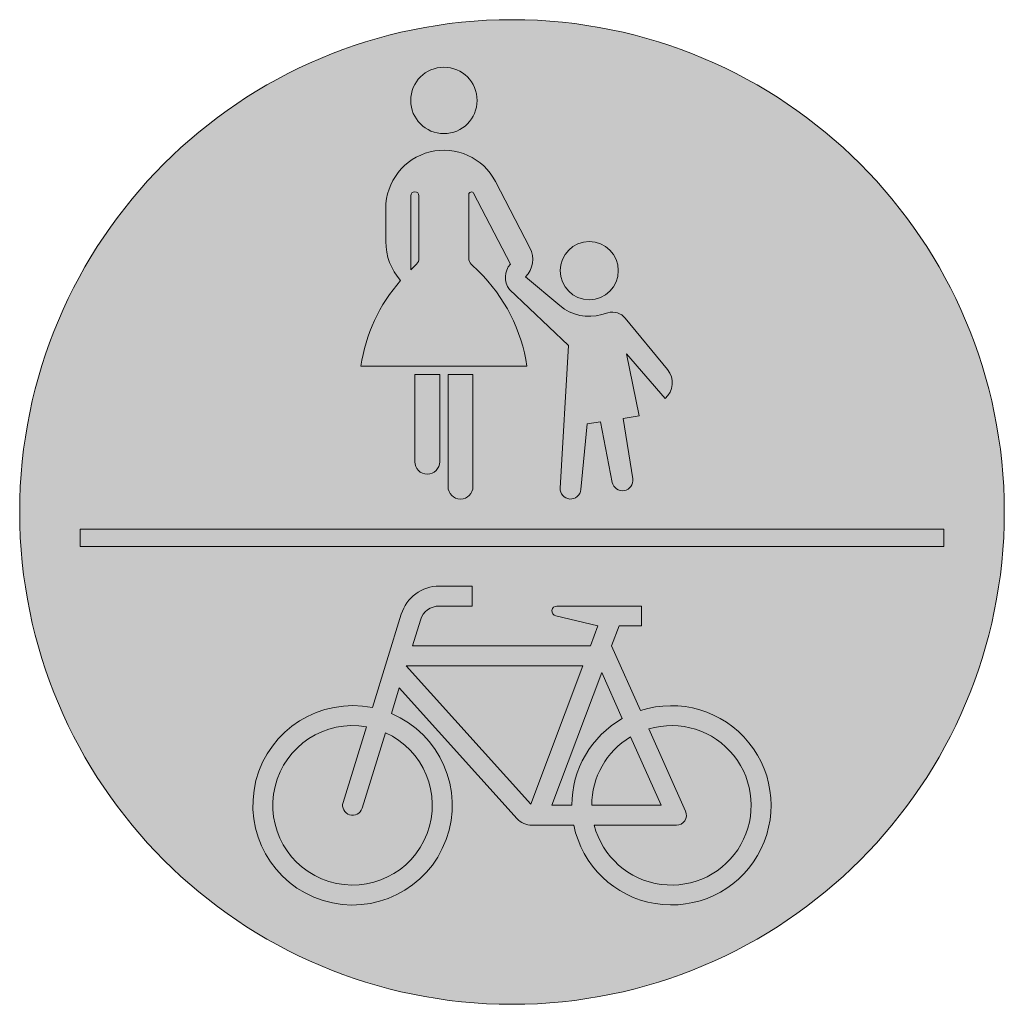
# Model space of a CAD drawing. Header units: metres. Extents: x -0.002 to 0.002, y -0.002 to 0.002.
import ezdxf

# ---------------------------------------------------------------- set-up
doc = ezdxf.new("R2010")
doc.units = ezdxf.units.M
doc.layers.add('VKZ_240-00_flf', color=5, linetype='Continuous', lineweight=0)
doc.layers.add('VKZ_240-00_sym', color=7, linetype='Continuous', lineweight=0)

msp = doc.modelspace()

# ---------------------------------------------------------------- hatches: boundary and pattern name
at = {"layer": 'VKZ_240-00_flf'}
h = msp.add_hatch(color=256, dxfattribs=at)
h.paths.add_polyline_path([(-0.002000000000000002, 5.551115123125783e-17, 1), (0.002000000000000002, 5.551115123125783e-17, 1)])
h.paths.add_polyline_path([(-0.0004524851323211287, 0.0009408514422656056, -0.1846798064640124), (-0.0005128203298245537, 0.0010984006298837), (-0.0005128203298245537, 0.00123335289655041, -0.7849066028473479), (-6.719637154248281e-05, 0.001342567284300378), (7.30366951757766e-05, 0.001073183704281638, -0.3259249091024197), (5.519147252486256e-05, 0.0009552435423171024), (0.0001944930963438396, 0.0008382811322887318, 0.2491093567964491), (0.000364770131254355, 0.0008020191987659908), (0.0003896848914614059, 0.000809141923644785, -0.2985013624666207), (0.0004603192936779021, 0.0007871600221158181), (0.000631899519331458, 0.0005785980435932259, -0.4085121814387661), (0.0006216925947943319, 0.0004609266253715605), (0.0004655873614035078, 0.0006430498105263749), (0.0005161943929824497, 0.0003900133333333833), (0.000451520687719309, 0.0003804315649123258), (0.0004903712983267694, 0.0001351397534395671, -0.9823563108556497), (0.0004073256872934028, 0.0001204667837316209), (0.0003594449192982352, 0.0003667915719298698), (0.000304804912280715, 0.0003586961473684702), (0.0002798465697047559, 9.091097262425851e-05, -0.9829362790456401), (0.0001957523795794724, 9.725003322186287e-05), (0.0002294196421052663, 0.0006767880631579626), (-1.077388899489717e-05, 0.0009039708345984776, -0.3422293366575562), (-6.746944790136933e-06, 0.001007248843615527), (-0.0001563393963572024, 0.001294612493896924, 0.7848045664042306), (-0.0001754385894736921, 0.001289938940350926), (-0.0001754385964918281, 0.001031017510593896, 0.2012899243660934), (-0.0001653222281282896, 0.001006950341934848), (-0.000135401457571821, 0.0009774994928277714, -0.1625143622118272), (6.072832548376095e-05, 0.0005924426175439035), (-0.0006140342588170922, 0.0005924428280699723, -0.1436149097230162)], flags=0)
h.paths.add_polyline_path([(-0.0003947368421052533, 0.0005587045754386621), (-0.0002935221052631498, 0.0005587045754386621), (-0.0002935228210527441, 0.0002044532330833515, -0.9996266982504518), (-0.0003947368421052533, 0.0002044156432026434)], flags=0)
h.paths.add_polyline_path([(0.001754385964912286, -7.01754385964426e-05), (0.001754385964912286, -0.0001403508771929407), (-0.001754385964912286, -0.0001403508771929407), (-0.001754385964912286, -7.01754385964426e-05)], flags=0)
h.paths.add_polyline_path([(-0.0002597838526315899, 0.0005587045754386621), (-0.0001585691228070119, 0.0005587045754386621), (-0.0001585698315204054, 0.0001032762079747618, -1.000371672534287), (-0.0002597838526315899, 0.0001032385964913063)], flags=0)
h.paths.add_polyline_path([(-0.0004116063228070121, 0.001672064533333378, -1.000000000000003), (-0.0001417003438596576, 0.001672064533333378, -0.9999999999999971)], flags=0)
h.paths.add_polyline_path([(-0.0002950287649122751, -0.000300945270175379), (-0.0001619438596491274, -0.000300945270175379), (-0.0001619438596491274, -0.0003819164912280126), (-0.0002950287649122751, -0.0003819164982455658, 0.3287783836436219), (-0.0003723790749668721, -0.0004389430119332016), (-0.0004048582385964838, -0.0005438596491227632), (0.0003183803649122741, -0.0005438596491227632), (0.0003487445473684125, -0.0004628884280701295), (0.0001774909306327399, -0.0004218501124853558, -0.8893167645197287), (0.0001821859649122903, -0.0003819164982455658), (0.0005263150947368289, -0.0003819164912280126), (0.0005263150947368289, -0.0004628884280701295), (0.0004352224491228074, -0.0004628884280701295), (0.0004048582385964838, -0.0005438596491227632), (0.0005222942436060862, -0.0008067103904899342, -2.622797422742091), (0.0002510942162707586, -0.001272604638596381), (8.097138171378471e-05, -0.001272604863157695, -0.2124181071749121), (2.082617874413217e-05, -0.001245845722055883), (-0.0004577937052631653, -0.0007148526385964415), (-0.000489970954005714, -0.0008187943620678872, -19.94977360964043), (-0.0005673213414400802, -0.0007948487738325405), (-0.0004497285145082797, -0.0004149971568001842, -0.328777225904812)], flags=0)
h.paths.add_polyline_path([(0.0001956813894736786, 0.0009804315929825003, -1.000000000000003), (0.0004318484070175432, 0.0009804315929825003, -0.9999999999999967)], flags=0)
h.paths.add_polyline_path([(-0.0004116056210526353, 0.0009836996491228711), (-0.0004116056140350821, 0.001284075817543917, -0.9999986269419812), (-0.0003778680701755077, 0.001284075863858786), (-0.0003778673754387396, 0.001031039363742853, -0.2005739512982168), (-0.0003879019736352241, 0.00100703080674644)], flags=0)
h.paths.add_polyline_path([(-0.0004299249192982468, -0.0006248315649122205), (0.0002880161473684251, -0.0006248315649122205), (7.708280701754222e-05, -0.001187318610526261)], flags=0)
h.paths.add_polyline_path([(-0.0005914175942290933, -0.0008726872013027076), (-0.0006864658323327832, -0.001179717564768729, 0.9992590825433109), (-0.0006090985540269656, -0.001203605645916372), (-0.0005140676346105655, -0.0008966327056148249, -15.93724591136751)], flags=0)
h.paths.add_polyline_path([(0.0003643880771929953, -0.0006517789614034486), (0.0004482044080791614, -0.0008393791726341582, 0.2701316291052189), (0.0002429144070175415, -0.00119163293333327), (0.0001619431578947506, -0.00119163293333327)], flags=0)
h.paths.add_polyline_path([(0.0004814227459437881, -0.000913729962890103), (0.0006055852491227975, -0.00119163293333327), (0.0003238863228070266, -0.00119163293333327, -0.2637245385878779)], flags=0)
h.paths.add_polyline_path([(0.000555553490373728, -0.0008811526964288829, -2.477107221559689), (0.0003341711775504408, -0.001272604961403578), (0.0006680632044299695, -0.001272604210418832, 0.5429925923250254), (0.0007049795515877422, -0.00121560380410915)], flags=0)
at = {"layer": 'VKZ_240-00_flf', "true_color": 0xffffff}
h = msp.add_hatch(color=7, dxfattribs=at)
h.dxf.hatch_style = 1
h.paths.add_polyline_path([(-0.000135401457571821, 0.0009774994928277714), (-0.0001653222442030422, 0.001006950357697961, -0.2012897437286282), (-0.0001754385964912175, 0.00103101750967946), (-0.0001754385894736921, 0.001289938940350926, -0.7848045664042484), (-0.0001563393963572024, 0.001294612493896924), (-6.746944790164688e-06, 0.001007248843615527, 0.3422293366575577), (-1.077388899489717e-05, 0.0009039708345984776), (0.0002294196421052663, 0.0006767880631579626), (0.0001957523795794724, 9.725003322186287e-05, 0.9829362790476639), (0.0002798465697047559, 9.091097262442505e-05), (0.000304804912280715, 0.0003586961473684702), (0.0003594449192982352, 0.0003667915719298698), (0.0004073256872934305, 0.0001204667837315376, 0.982356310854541), (0.0004903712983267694, 0.0001351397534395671), (0.000451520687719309, 0.0003804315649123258), (0.0005161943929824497, 0.0003900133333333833), (0.0004655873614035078, 0.0006430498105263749), (0.0006216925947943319, 0.0004609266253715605, 0.4085121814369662), (0.0006318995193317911, 0.0005785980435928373), (0.0004603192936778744, 0.0007871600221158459, 0.2985013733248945), (0.0003896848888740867, 0.0008091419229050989), (0.0003647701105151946, 0.0008020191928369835, -0.2491093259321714), (0.0001944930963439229, 0.0008382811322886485), (5.519147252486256e-05, 0.0009552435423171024, 0.3259249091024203), (7.30366951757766e-05, 0.001073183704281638), (-6.719636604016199e-05, 0.001342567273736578, 0.7849066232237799), (-0.0005128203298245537, 0.00123335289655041), (-0.0005128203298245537, 0.0010984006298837, 0.1846798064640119), (-0.0004524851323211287, 0.0009408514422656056, 0.1436149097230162), (-0.0006140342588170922, 0.0005924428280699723), (6.072832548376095e-05, 0.0005924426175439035, 0.1625143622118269)])
h.paths.add_polyline_path([(-0.0004116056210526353, 0.0009836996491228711), (-0.0004116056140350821, 0.001284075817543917, -0.9999986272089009), (-0.0003778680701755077, 0.001284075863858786), (-0.0003778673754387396, 0.001031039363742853, -0.2005739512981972), (-0.0003879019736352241, 0.00100703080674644)], flags=16)
h.paths.add_polyline_path([(-0.0001585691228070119, 0.0005587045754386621), (-0.0002597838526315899, 0.0005587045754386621), (-0.0002597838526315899, 0.0001032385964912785, 1.00037167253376), (-0.0001585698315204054, 0.0001032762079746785)])
h.paths.add_polyline_path([(-0.0002935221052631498, 0.0005587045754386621), (-0.0003947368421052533, 0.0005587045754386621), (-0.0003947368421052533, 0.0002044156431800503, 0.9996266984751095), (-0.0002935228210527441, 0.0002044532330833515)], flags=17)
h.paths.add_polyline_path([(0.0001956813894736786, 0.0009804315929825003, 1), (0.0004318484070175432, 0.0009804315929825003, 1)], flags=17)
h.paths.add_polyline_path([(-0.0004116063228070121, 0.001672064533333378, 1), (-0.0001417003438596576, 0.001672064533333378, 1)])
h.paths.add_polyline_path([(0.001754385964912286, -7.01754385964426e-05), (-0.001754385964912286, -7.01754385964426e-05), (-0.001754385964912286, -0.0001403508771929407), (0.001754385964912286, -0.0001403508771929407)])
h.paths.add_polyline_path([(0.0005263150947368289, -0.0003819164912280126), (0.0001821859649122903, -0.0003819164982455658, 0.8893167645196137), (0.0001774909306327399, -0.0004218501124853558), (0.0003487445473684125, -0.0004628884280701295), (0.0003183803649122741, -0.0005438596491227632), (-0.0004048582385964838, -0.0005438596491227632), (-0.0003723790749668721, -0.0004389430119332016, -0.328778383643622), (-0.0002950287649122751, -0.0003819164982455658), (-0.0001619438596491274, -0.0003819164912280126), (-0.0001619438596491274, -0.000300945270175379), (-0.0002950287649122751, -0.000300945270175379, 0.3287772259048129), (-0.0004497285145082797, -0.0004149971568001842), (-0.0005673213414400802, -0.0007948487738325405, 19.94977360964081), (-0.000489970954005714, -0.0008187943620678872), (-0.0004577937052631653, -0.0007148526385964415), (2.082617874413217e-05, -0.001245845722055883, 0.2124181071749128), (8.097138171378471e-05, -0.001272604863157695), (0.0002510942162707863, -0.001272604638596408, 2.622797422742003), (0.0005222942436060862, -0.0008067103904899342), (0.0004048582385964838, -0.0005438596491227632), (0.0004352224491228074, -0.0004628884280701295), (0.0005263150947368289, -0.0004628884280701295)])
h.paths.add_polyline_path([(0.0002880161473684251, -0.0006248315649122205), (7.708280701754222e-05, -0.001187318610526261), (-0.0004299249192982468, -0.0006248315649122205)], flags=16)
h.paths.add_polyline_path([(0.0003643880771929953, -0.0006517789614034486), (0.0004482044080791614, -0.0008393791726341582, 0.2701316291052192), (0.0002429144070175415, -0.00119163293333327), (0.0001619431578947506, -0.00119163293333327)], flags=16)
h.paths.add_polyline_path([(0.0005555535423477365, -0.0008811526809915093, -2.477106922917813), (0.0003341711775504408, -0.001272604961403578), (0.0006680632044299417, -0.001272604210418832, 0.542992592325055), (0.0007049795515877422, -0.00121560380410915)], flags=16)
h.paths.add_polyline_path([(0.0006055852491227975, -0.00119163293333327), (0.0003238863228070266, -0.00119163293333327, -0.2637245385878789), (0.0004814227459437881, -0.000913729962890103)], flags=16)
h.paths.add_polyline_path([(-0.0005914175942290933, -0.0008726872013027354), (-0.0006864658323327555, -0.001179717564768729, 0.9992590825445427), (-0.0006090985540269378, -0.001203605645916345), (-0.0005140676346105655, -0.0008966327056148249, -15.93724591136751)], flags=16)

# ---------------------------------------------------------------- linework, layer by layer
at = {"layer": 'VKZ_240-00_sym'}
for p, q in [((-6.717063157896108e-05, 0.001342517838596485), (7.303681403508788e-05, 0.001073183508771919)), ((-0.0004116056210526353, 0.001284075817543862), (-0.0004116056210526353, 0.0009836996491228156)), ((-0.0003778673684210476, 0.001031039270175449), (-0.000377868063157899, 0.001284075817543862)), ((-0.0001754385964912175, 0.001289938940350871), (-0.0001754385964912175, 0.001031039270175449)), ((-6.746940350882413e-06, 0.00100724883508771), (-0.0001563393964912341, 0.001294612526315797)), ((-0.0005128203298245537, 0.001098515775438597), (-0.0005128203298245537, 0.001233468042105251)), ((-0.0004116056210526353, 0.0009836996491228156), (-0.0003879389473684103, 0.001006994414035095)), ((-0.0001653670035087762, 0.001006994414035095), (-0.0001354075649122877, 0.0009775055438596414)), ((-0.0004524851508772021, 0.0009408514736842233), (-0.0004524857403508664, 0.0009408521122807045)), ((5.519144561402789e-05, 0.0009552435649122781), (0.0001944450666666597, 0.0008383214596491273)), ((0.0002294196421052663, 0.0006767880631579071), (-1.077398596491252e-05, 0.000903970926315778)), ((0.0003647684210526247, 0.0008020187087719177), (0.0003896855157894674, 0.0008091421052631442)), ((0.0004603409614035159, 0.000787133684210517), (0.0006319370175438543, 0.0005785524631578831)), ((0.000195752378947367, 9.725002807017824e-05), (0.0002294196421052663, 0.0006767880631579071)), ((0.0006216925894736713, 0.0004609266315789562), (0.0004655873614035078, 0.0006430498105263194)), ((0.0004655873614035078, 0.0006430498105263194), (0.0005161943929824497, 0.0003900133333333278)), ((6.072832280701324e-05, 0.000592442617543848), (-0.000614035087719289, 0.0005924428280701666)), ((-0.0003947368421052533, 0.0005587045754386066), (-0.0002935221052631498, 0.0005587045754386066)), ((-0.0003947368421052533, 0.0002044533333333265), (-0.0003947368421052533, 0.0005587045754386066)), ((-0.0002935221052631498, 0.0005587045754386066), (-0.0002935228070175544, 0.0002044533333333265)), ((-0.0002597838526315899, 0.0005587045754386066), (-0.0001585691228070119, 0.0005587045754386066)), ((-0.0002597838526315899, 0.000103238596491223), (-0.0002597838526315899, 0.0005587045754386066)), ((-0.0001585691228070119, 0.0005587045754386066), (-0.0001585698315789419, 0.000103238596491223)), ((0.0003594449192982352, 0.0003667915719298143), (0.000304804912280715, 0.0003586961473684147)), ((0.0004073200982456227, 0.0001204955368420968), (0.0003594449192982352, 0.0003667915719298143)), ((0.0005161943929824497, 0.0003900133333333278), (0.000451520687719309, 0.0003804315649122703)), ((0.000451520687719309, 0.0003804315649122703), (0.0004903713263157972, 0.0001351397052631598)), ((0.000304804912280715, 0.0003586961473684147), (0.0002798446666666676, 9.089055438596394e-05)), ((0.001754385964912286, -7.017543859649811e-05), (-0.001754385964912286, -7.017543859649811e-05)), ((-0.001754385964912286, -7.017543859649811e-05), (-0.001754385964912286, -0.0001403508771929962)), ((0.001754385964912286, -0.0001403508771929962), (0.001754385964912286, -7.017543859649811e-05)), ((-0.001754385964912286, -0.0001403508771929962), (0.001754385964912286, -0.0001403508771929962)), ((-0.0001619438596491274, -0.0003009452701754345), (-0.0002950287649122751, -0.0003009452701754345)), ((-0.0001619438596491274, -0.0003819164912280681), (-0.0001619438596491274, -0.0003009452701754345)), ((-0.0002950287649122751, -0.0003819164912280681), (-0.0001619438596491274, -0.0003819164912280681)), ((0.0005263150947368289, -0.0003819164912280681), (0.0001821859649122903, -0.0003819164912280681)), ((0.0005263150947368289, -0.000462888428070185), (0.0005263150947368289, -0.0003819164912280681)), ((-0.0004497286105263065, -0.0004149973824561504), (-0.0005673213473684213, -0.0007948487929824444)), ((-0.0004048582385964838, -0.0005438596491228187), (-0.0003723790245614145, -0.0004389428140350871)), ((0.0001774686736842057, -0.0004218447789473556), (0.0003487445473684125, -0.000462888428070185)), ((0.0003487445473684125, -0.000462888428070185), (0.0003183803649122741, -0.0005438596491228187)), ((0.0004048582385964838, -0.0005438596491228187), (0.0004352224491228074, -0.000462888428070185)), ((0.0004352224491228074, -0.000462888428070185), (0.0005263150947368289, -0.000462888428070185)), ((0.0003183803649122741, -0.0005438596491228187), (-0.0004048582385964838, -0.0005438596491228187)), ((0.0005222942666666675, -0.0008067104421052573), (0.0004048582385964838, -0.0005438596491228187)), ((-0.0004299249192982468, -0.000624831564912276), (7.708280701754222e-05, -0.001187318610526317)), ((0.0002880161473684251, -0.000624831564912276), (-0.0004299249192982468, -0.000624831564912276)), ((7.708280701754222e-05, -0.001187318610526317), (0.0002880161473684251, -0.000624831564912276)), ((0.0003643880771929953, -0.0006517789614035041), (0.0001619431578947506, -0.001191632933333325)), ((0.0004482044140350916, -0.0008393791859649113), (0.0003643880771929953, -0.0006517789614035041)), ((-0.0004899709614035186, -0.0008187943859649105), (-0.0004577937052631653, -0.0007148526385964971)), ((-0.0004577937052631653, -0.0007148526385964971), (2.082619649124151e-05, -0.001245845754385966)), ((-0.0006864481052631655, -0.001179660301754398), (-0.0005914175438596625, -0.000872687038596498)), ((-0.0005140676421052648, -0.0008966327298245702), (-0.0006090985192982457, -0.001203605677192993)), ((0.0006055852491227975, -0.001191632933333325), (0.0004814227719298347, -0.0009137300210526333)), ((0.0005555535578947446, -0.0008811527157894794), (0.0007049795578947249, -0.001215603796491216)), ((0.0001619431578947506, -0.001191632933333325), (0.0002429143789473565, -0.001191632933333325)), ((0.0003238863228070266, -0.001191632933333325), (0.0006055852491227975, -0.001191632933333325)), ((8.097122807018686e-05, -0.001272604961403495), (0.000251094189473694, -0.001272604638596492)), ((0.0006680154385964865, -0.001272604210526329), (0.0003341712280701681, -0.001272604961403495))]:
    msp.add_line(p, q, dxfattribs=at)
for centre, radius in [((0, 0), 0.002), ((-0.000276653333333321, 0.001672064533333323), 0.0001349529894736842), ((0.0003137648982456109, 0.0009804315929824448), 0.0001180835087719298)]:
    msp.add_circle(centre, radius, dxfattribs=at)
for centre, radius, start, end in [((-0.000276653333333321, 0.001233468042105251), 0.0002361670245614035, 27.49999999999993, 180.0000149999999), ((-0.0003947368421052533, 0.001284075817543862), 1.686877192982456e-05, 0, 180), ((-0.0001653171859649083, 0.001289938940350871), 1.012140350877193e-05, 27.49999999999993, 180.0000149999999), ((-0.000276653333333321, 0.001098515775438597), 0.0002361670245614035, 180, 221.881622), ((-1.674175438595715e-05, 0.001026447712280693), 0.0001012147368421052, 315.291809, 27.50000199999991), ((-0.0004116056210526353, 0.001031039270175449), 3.373824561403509e-05, 314.545746, 0), ((-0.0001417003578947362, 0.001031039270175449), 3.373824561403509e-05, 180, 225.454239), ((5.784842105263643e-05, 0.0009530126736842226), 8.434526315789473e-05, 139.9821930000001, 215.5518799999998), ((-0.000614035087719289, 0.0004912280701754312), 0.0006823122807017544, 8.530769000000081, 45.45423900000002), ((6.072912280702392e-05, 0.0004912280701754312), 0.0006823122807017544, 138.7786250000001, 171.4692229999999), ((0.0003137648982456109, 0.0009804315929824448), 0.0001855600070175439, 229.982193, 285.953827), ((0.000408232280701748, 0.0007442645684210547), 6.747649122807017e-05, 39.44364900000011, 105.953835), ((0.0005668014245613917, 0.0005249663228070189), 8.434526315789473e-05, 310.6012879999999, 39.44364900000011), ((-0.0003441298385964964, 0.0002044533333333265), 5.060701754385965e-05, 180, 0), ((0.0004487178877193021, 0.0001285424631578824), 4.217263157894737e-05, 190.9999999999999, 9.000003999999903), ((-0.0002091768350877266, 0.000103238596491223), 5.060701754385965e-05, 180, 0), ((0.0002378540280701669, 9.480421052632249e-05), 4.217263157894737e-05, 176.675247, 354.6752319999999), ((-0.0002950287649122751, -0.000462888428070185), 0.0001619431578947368, 90, 162.7988429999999), ((-0.0002950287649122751, -0.000462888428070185), 8.09719298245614e-05, 90, 162.7988429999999), ((0.0001821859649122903, -0.0004021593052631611), 2.024280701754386e-05, 90, 256.5241389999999), ((-0.0006477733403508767, -0.001191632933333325), 0.0004048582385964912, 78.53809400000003, 67.05969999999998), ((0.0006477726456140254, -0.001191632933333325), 0.0004048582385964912, 191.536957, 108.0550919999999), ((0.0006477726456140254, -0.001191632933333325), 0.0004048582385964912, 119.5335849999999, 180), ((-0.0006477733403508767, -0.001191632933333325), 0.0003238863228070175, 79.97972899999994, 65.61809499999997), ((0.0006477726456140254, -0.001191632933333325), 0.0003238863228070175, 194.4775089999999, 106.542526), ((0.0006477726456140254, -0.001191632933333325), 0.0003238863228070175, 120.9043050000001, 180), ((-0.0006477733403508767, -0.001191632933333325), 4.048561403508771e-05, 162.7988429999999, 342.798828), ((0.0006680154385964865, -0.001232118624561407), 4.048561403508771e-05, 270, 24.07415599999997), ((8.097122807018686e-05, -0.001191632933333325), 8.09719298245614e-05, 222.030487, 270)]:
    msp.add_arc(centre, radius, start, end, dxfattribs=at)

doc.saveas('drawing.dxf')
